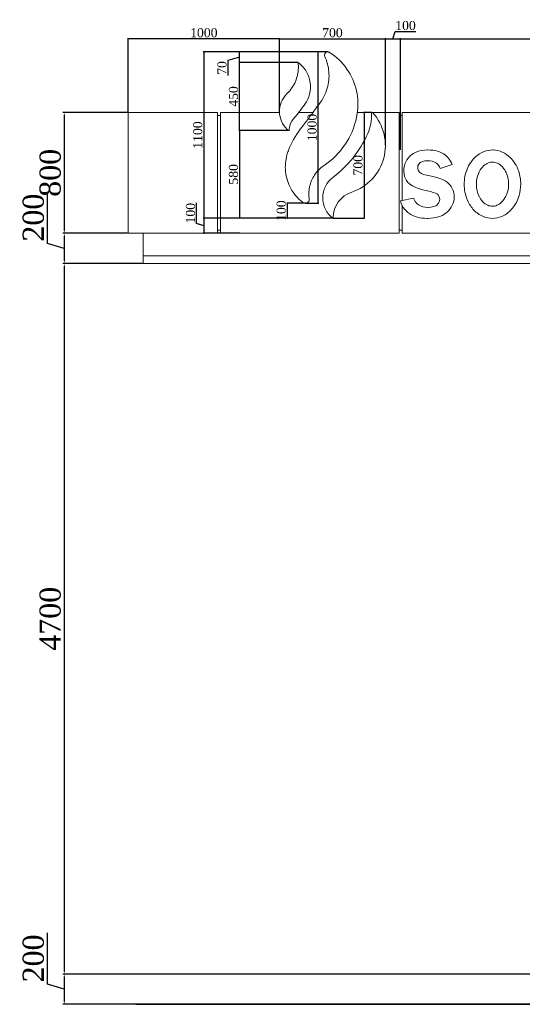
# Model space of a CAD drawing. Header units: feet. Extents: x 1854913 to 1946563, y 4620140 to 4662761.
# Tile 14 of 21: x 1923614 to 1926936, y 4630555 to 4637068. Entities that reach past the tile are written whole.
import ezdxf

# ---------------------------------------------------------------- set-up
doc = ezdxf.new("R2010")
doc.units = ezdxf.units.FT
doc.header["$MEASUREMENT"] = 0
doc.header["$PDMODE"] = 98
doc.header["$PDSIZE"] = 0.3
doc.styles.get("Standard").update_dxf_attribs({"font": 'times.ttf'})
doc.dimstyles.new('ISO-25', dxfattribs={"dimscale": 7, "dimtxt": 20, "dimasz": 2.5, "dimexe": 1.25, "dimexo": 0.625, "dimgap": 3, "dimtad": 1, "dimdec": 0, "dimtxsty": 'Standard', "dimcen": 2.5, "dimadec": 0, "dimazin": 0, "dimtfac": 1, "dimtdec": 0, "dimtmove": 0, "dimatfit": 3, "dimfxl": 1.25, "dimarcsym": 0})

# ---------------------------------------------------------------- blocks, each defined once
blk = doc.blocks.new('A$C1d95d7e1')
at = {"color": 0, "linetype": 'Continuous', "lineweight": 0, "extrusion": (0, 1, 0)}
for p, q in [((24261.4, -11233.7), (24261.4, -12033.7)), ((24851.4, -11233.7), (24261.4, -11233.7)), ((24851.4, -11233.7), (24851.4, -12033.7)), ((24871.4, -11253.7), (24851.4, -11253.7)), ((24871.4, -12033.7), (24871.4, -11233.7)), ((25261.5, -11233.7), (24871.4, -11233.7)), ((25482.8, -11233.7), (25389, -11233.7)), ((26051.4, -11233.7), (25776.5, -11233.7)), ((26051.4, -11233.7), (26051.4, -12033.7)), ((26071.4, -11253.7), (26051.4, -11253.7)), ((26071.4, -11817.7), (26071.4, -11233.7)), ((27251.4, -11233.7), (26071.4, -11233.7)), ((26123.3, -11523.9), (26112.5, -11535.6)), ((26125.1, -11522.2), (26123.3, -11523.9)), ((26136, -11513), (26125.1, -11522.2)), ((26147.7, -11505.1), (26136, -11513)), ((26160.4, -11498.2), (26147.7, -11505.1)), ((26174, -11492.6), (26160.4, -11498.2)), ((26188.5, -11488.4), (26174, -11492.6)), ((26204.1, -11485.2), (26188.5, -11488.4)), ((26220.5, -11483.1), (26204.1, -11485.2)), ((26238.1, -11482.4), (26220.5, -11483.1)), ((26239.9, -11482.4), (26238.1, -11482.4)), ((26257.8, -11483), (26239.9, -11482.4)), ((26274.8, -11484.5), (26257.8, -11483)), ((26290.7, -11487), (26274.8, -11484.5)), ((26305.7, -11490.7), (26290.7, -11487)), ((26319.6, -11495.3), (26305.7, -11490.7)), ((26332.6, -11500.9), (26319.6, -11495.3)), ((26344.8, -11507.6), (26332.6, -11500.9)), ((26356, -11515.2), (26344.8, -11507.6)), ((26366.2, -11523.8), (26356, -11515.2)), ((26375.6, -11533.5), (26366.2, -11523.8)), ((26086.7, -11588.5), (26084.3, -11603.5)), ((26090.8, -11574.2), (26086.7, -11588.5)), ((26096.4, -11560.6), (26090.8, -11574.2)), ((26103.7, -11547.7), (26096.4, -11560.6)), ((26112.5, -11535.6), (26103.7, -11547.7)), ((26175.6, -11600), (26176.9, -11588.2)), ((26176.9, -11588.2), (26182.4, -11575.5)), ((26182.4, -11575.5), (26192.3, -11565.6)), ((26192.3, -11565.6), (26206.1, -11558.8)), ((26206.1, -11558.8), (26223.2, -11554.8)), ((26223.2, -11554.8), (26243.9, -11553.5)), ((26243.9, -11553.5), (26255.1, -11554.1)), ((26255.1, -11554.1), (26271.5, -11556.9)), ((26271.5, -11556.9), (26286.4, -11562.5)), ((26286.4, -11562.5), (26299.3, -11570.8)), ((26299.3, -11570.8), (26310.1, -11581.6)), ((26310.1, -11581.6), (26318.9, -11594.9)), ((26323.5, -11605.5), (26402.5, -11579.2)), ((26383.9, -11544.1), (26375.6, -11533.5)), ((26391.6, -11555.9), (26383.9, -11544.1)), ((26398.1, -11568.6), (26391.6, -11555.9)), ((26402.5, -11579.2), (26398.1, -11568.6)), ((26084.3, -11603.5), (26083.4, -11619.3)), ((26083.4, -11619.3), (26083.6, -11625.9)), ((26083.6, -11625.9), (26085.1, -11642.8)), ((26085.1, -11642.8), (26088.3, -11658)), ((26088.3, -11658), (26093.3, -11671.7)), ((26179.1, -11617.4), (26175.6, -11600)), ((26188.8, -11631.3), (26179.1, -11617.4)), ((26199.2, -11638.1), (26188.8, -11631.3)), ((26213.7, -11644.1), (26199.2, -11638.1)), ((26232.5, -11649.4), (26213.7, -11644.1)), ((26244.7, -11652.1), (26232.5, -11649.4)), ((26265.2, -11656.4), (26244.7, -11652.1)), ((26283.6, -11660.6), (26265.2, -11656.4)), ((26318.9, -11594.9), (26323.5, -11605.5)), ((26093.3, -11671.7), (26099.9, -11684.2)), ((26099.9, -11684.2), (26108.2, -11695.1)), ((26108.2, -11695.1), (26118.2, -11705)), ((26118.2, -11705), (26120.1, -11706.6)), ((26120.1, -11706.6), (26129.7, -11713.6)), ((26129.7, -11713.6), (26140.8, -11720.2)), ((26140.8, -11720.2), (26153.3, -11726.4)), ((26300.4, -11665), (26283.6, -11660.6)), ((26315.3, -11669.3), (26300.4, -11665)), ((26328.4, -11673.5), (26315.3, -11669.3)), ((26339.8, -11677.8), (26328.4, -11673.5)), ((26344, -11679.7), (26339.8, -11677.8)), ((26357.3, -11686.7), (26344, -11679.7)), ((26369.5, -11695.2), (26357.3, -11686.7)), ((26380.9, -11705.4), (26369.5, -11695.2)), ((26391.3, -11717.4), (26380.9, -11705.4)), ((26395.7, -11723.6), (26391.3, -11717.4)), ((26153.3, -11726.4), (26167.2, -11732.4)), ((26167.2, -11732.4), (26182.7, -11738)), ((26182.7, -11738), (26199.6, -11743.2)), ((26199.6, -11743.2), (26218, -11748.1)), ((26218, -11748.1), (26238, -11752.5)), ((26238, -11752.5), (26239.7, -11752.9)), ((26239.7, -11752.9), (26260.4, -11757.7)), ((26260.4, -11757.7), (26277.7, -11762.7)), ((26277.7, -11762.7), (26291.6, -11768)), ((26291.6, -11768), (26302.1, -11773.7)), ((26302.1, -11773.7), (26307.2, -11777.7)), ((26307.2, -11777.7), (26317.4, -11791.4)), ((26403.8, -11736.8), (26395.7, -11723.6)), ((26409.9, -11750.6), (26403.8, -11736.8)), ((26413.9, -11764.9), (26409.9, -11750.6)), ((26416.1, -11780.2), (26413.9, -11764.9)), ((26416.6, -11790.6), (26416.1, -11780.2)), ((26148.2, -11800.2), (26061.4, -11820)), ((26061.4, -11820), (26066.3, -11834.9)), ((26066.3, -11834.9), (26072.5, -11849.3)), ((26071.4, -12033.7), (26071.4, -11846.8)), ((26072.5, -11849.3), (26080, -11862.4)), ((26151.8, -11810.6), (26148.2, -11800.2)), ((26159.1, -11824.3), (26151.8, -11810.6)), ((26168.5, -11835.9), (26159.1, -11824.3)), ((26179.8, -11845.4), (26168.5, -11835.9)), ((26192.9, -11852.8), (26179.8, -11845.4)), ((26208, -11858.1), (26192.9, -11852.8)), ((26293.9, -11851.5), (26279.9, -11857.5)), ((26301, -11846.8), (26293.9, -11851.5)), ((26313.5, -11833.5), (26301, -11846.8)), ((26319.9, -11818), (26313.5, -11833.5)), ((26317.4, -11791.4), (26320.8, -11808.8)), ((26320.8, -11808.8), (26319.9, -11818)), ((26396.7, -11861.5), (26403.8, -11848.5)), ((26403.8, -11848.5), (26409.4, -11834.9)), ((26409.4, -11834.9), (26413.4, -11820.8)), ((26413.4, -11820.8), (26415.8, -11805.9)), ((26415.8, -11805.9), (26416.6, -11790.6)), ((26080, -11862.4), (26088.6, -11874.6)), ((26088.6, -11874.6), (26098.3, -11885.6)), ((26098.3, -11885.6), (26109.2, -11895.3)), ((26109.2, -11895.3), (26130.6, -11909.8)), ((26130.6, -11909.8), (26143.6, -11916.4)), ((26143.6, -11916.4), (26157.3, -11922.1)), ((26224.6, -11861.3), (26208, -11858.1)), ((26242.9, -11862.3), (26224.6, -11861.3)), ((26243.4, -11862.3), (26242.9, -11862.3)), ((26262.9, -11861.1), (26243.4, -11862.3)), ((26279.9, -11857.5), (26262.9, -11861.1)), ((26325.2, -11920.7), (26338.4, -11914.9)), ((26338.4, -11914.9), (26350.4, -11908.2)), ((26350.4, -11908.2), (26361.5, -11900.6)), ((26361.5, -11900.6), (26371.6, -11891.9)), ((26371.6, -11891.9), (26377.6, -11886.1)), ((26377.6, -11886.1), (26388, -11874.1)), ((26388, -11874.1), (26396.7, -11861.5)), ((25615.6, -11932.9), (25615.7, -11930.2)), ((26157.3, -11922.1), (26171.8, -11926.8)), ((26171.8, -11926.8), (26186.8, -11930.3)), ((26186.8, -11930.3), (26202.6, -11933)), ((26202.6, -11933), (26219.1, -11934.5)), ((26219.1, -11934.5), (26236.4, -11935.1)), ((26236.4, -11935.1), (26244.3, -11934.9)), ((26244.3, -11934.9), (26262.7, -11933.9)), ((26262.7, -11933.9), (26279.9, -11932.1)), ((26279.9, -11932.1), (26296.1, -11929.2)), ((26296.1, -11929.2), (26311.2, -11925.5)), ((26311.2, -11925.5), (26325.2, -11920.7)), ((24261.4, -12033.7), (24851.4, -12033.7)), ((24361.4, -12183.7), (24361.4, -12033.7)), ((24851.4, -12013.7), (24871.4, -12013.7)), ((24871.4, -12033.7), (26051.4, -12033.7)), ((26051.4, -12013.7), (26071.4, -12013.7)), ((26071.4, -12033.7), (27251.4, -12033.7)), ((24361.4, -12183.7), (42161.4, -12183.7)), ((24361.4, -12183.7), (42161.4, -12183.7)), ((24361.4, -12183.7), (24361.4, -12233.7)), ((42161.4, -12233.7), (24361.4, -12233.7))]:
    blk.add_line(p, q, dxfattribs=at)
at = {"lineweight": 30}
blk.add_lwpolyline([(24311.4, -17133.7), (42211.4, -17133.7)], dxfattribs=at)
at = {"color": 0, "linetype": 'Continuous', "lineweight": 0}
for centre, radius, start, end in [((25637.2, -11453.1), 324.2, 288.33964, 41.86379), ((25874.4, -11240.5), 5.75, 41.86379, 184.10112), ((25716.3, -11798.8), 169, 127.06038, 232.87585), ((25614.7, -11932.9), 0.821, 232.87585, 4.11525)]:
    blk.add_arc(centre, radius, start, end, dxfattribs=at)
at = {"color": 0, "linetype": 'Continuous', "lineweight": 0, "extrusion": (0, 0, -1)}
for centre, radius, start, end in [((-25591.7, -11260.8), 277.6, 175.89888, 204.12684), ((-25165.9, -11070.1), 744.1, 204.12684, 232.93962), ((-25795.9, -11932), 180.3, 0.55479, 71.66036)]:
    blk.add_arc(centre, radius, start, end, dxfattribs=at)
at = {"color": 0, "linetype": 'Continuous', "lineweight": 0}
for points, knots in [([(25561.2, -10864), (25575.8, -10895.9), (25584.8, -10930.1), (25590.7, -11001.4), (25587.2, -11037.9), (25566.4, -11111.6), (25547.9, -11147.8), (25522.9, -11179.3)], [-335.122731, -335.122731, -335.122731, -335.122731, -229.786144, -229.786144, -120.602151, -120.602151, 0, 0, 0, 0]), ([(25592, -10836.9), (25590.3, -10835.9), (25588.4, -10835), (25584.3, -10833.9), (25582.1, -10833.7), (25577.1, -10833.9), (25574.3, -10834.6), (25569.2, -10836.9), (25566.9, -10838.6), (25563.2, -10842.7), (25561.7, -10845), (25559.8, -10850.2), (25559.3, -10853), (25559.4, -10858.6), (25560.1, -10861.4), (25561.2, -10864)], [-54.744503, -54.744503, -54.744503, -54.744503, -48.562111, -48.562111, -42.05044, -42.05044, -33.492871, -33.492871, -25.11128, -25.11128, -16.96365, -16.96365, -8.501115, -8.501115, 0, 0, 0, 0]), ([(25775.4, -11241.6), (25783.2, -11191.7), (25781.5, -11140.8), (25759.1, -11039.7), (25737.6, -10990.6), (25676.5, -10903.1), (25637.3, -10865.7), (25592, -10836.9)], [-471.683907, -471.683907, -471.683907, -471.683907, -320.159213, -320.159213, -160.929472, -160.929472, 0, 0, 0, 0]), ([(25326.1, -11353.7), (25325.9, -11340), (25328.1, -11326.3), (25337.2, -11300.4), (25344, -11288.3), (25353.8, -11276.4), (25354.1, -11276.1), (25357.6, -11272.1), (25358.5, -11271), (25362.8, -11265.9), (25366.1, -11261.9), (25376.3, -11249.6), (25383.2, -11241.1), (25403.4, -11215.5), (25416.4, -11198), (25429.4, -11179.8), (25429.6, -11179.5), (25444.1, -11158.9), (25454.4, -11136.2), (25466.4, -11087.4), (25467.7, -11061.5), (25460.3, -11009.8), (25451.3, -10984.5), (25424, -10939.1), (25406.1, -10919.4), (25384.9, -10903.8), (25384.9, -10903.8), (25384.9, -10903.8), (25384.9, -10903.8), (25384.9, -10903.8), (25384.9, -10903.8), (25384.9, -10903.8), (25384.9, -10903.8), (25384.9, -10903.8), (25384.9, -10903.8), (25384.8, -10903.8), (25384.8, -10903.8), (25384.7, -10903.7), (25384.6, -10903.7), (25384.5, -10903.8), (25384.4, -10903.8), (25384.4, -10903.8), (25384.3, -10903.9), (25384.2, -10904), (25384.2, -10904), (25384.2, -10904.2), (25384.2, -10904.2), (25384.7, -10908.4), (25385.1, -10912.2), (25386, -10923.8), (25386.3, -10931.6), (25385.6, -10970.4), (25379, -11001.1), (25354.3, -11059), (25336.1, -11085.5), (25311.9, -11109), (25311.5, -11109.3), (25309, -11111.8), (25308, -11112.8), (25292.3, -11129.3), (25280.8, -11147.3), (25264.9, -11187.5), (25261, -11209.2), (25261.9, -11252.3), (25266.4, -11273.3), (25283.4, -11312.8), (25295.9, -11331), (25311.6, -11346.1)], [-8016.868336, -8016.868336, -8016.868336, -8016.868336, -6974.133624, -6974.133624, -5929.559772, -5929.559772, -5804.489011, -5804.489011, -5756.727762, -5756.727762, -5589.068498, -5589.068498, -5235.920841, -5235.920841, -4529.300506, -4529.300506, -4508.430645, -4508.430645, -3552.798289, -3552.798289, -2561.649422, -2561.649422, -1530.784561, -1530.784561, -511.331069, -511.331069, -511.331065, -511.331065, -511.331059, -511.331059, -511.331041, -511.331041, -511.331002, -511.331002, -511.326339, -511.326339, -510.746022, -510.746022, -510.143517, -510.143517, -509.534846, -509.534846, -508.954671, -508.954671, -508.352326, -508.352326, -507.227335, -507.227335, -494.831263, -494.831263, -470.117036, -470.117036, -370.728115, -370.728115, -269.051614, -269.051614, -262.945155, -262.945155, -258.602221, -258.602221, -194.832952, -194.832952, -129.120568, -129.120568, -65.485114, -65.485114, 0, 0, 0, 0]), ([(25522.9, -11179.3), (25504.4, -11204.5), (25485.9, -11229.7), (25448.5, -11280), (25429.8, -11305), (25410.9, -11330)], [-187.810745, -187.810745, -187.810745, -187.810745, -93.905372, -93.905372, 0, 0, 0, 0]), ([(25457.7, -11805), (25453.9, -11778.3), (25454.9, -11751.2), (25466.6, -11697.5), (25477.6, -11671.5), (25509.5, -11622.9), (25530.9, -11601.3), (25556.8, -11583.8), (25558.1, -11583), (25561.8, -11580.5), (25563.5, -11579.3), (25568.5, -11575.8), (25571.9, -11573.4), (25627.7, -11532.3), (25672.3, -11483.9), (25741.6, -11371.3), (25765, -11307.9), (25775.4, -11241.6)], [-1035.208386, -1035.208386, -1035.208386, -1035.208386, -841.120164, -841.120164, -639.691036, -639.691036, -422.447419, -422.447419, -415.068122, -415.068122, -408.91628, -408.91628, -396.625907, -396.625907, -201.048341, -201.048341, 0, 0, 0, 0]), ([(25410.9, -11330), (25377.4, -11371.5), (25349.7, -11417.3), (25324.3, -11476.1), (25321.2, -11483.9), (25316.4, -11496.3), (25313.4, -11505.6), (25300.7, -11551.3), (25297.6, -11589.1), (25306, -11665.4), (25317.8, -11703), (25355.5, -11771.7), (25381.1, -11802), (25411.8, -11826.5), (25412.1, -11826.7), (25412.6, -11827.2), (25413, -11827.5), (25414.3, -11828.4), (25415.1, -11828.9), (25419.6, -11831.5), (25423.6, -11832.9), (25431.9, -11834), (25436.2, -11833.8), (25441.6, -11832.3), (25443.7, -11831.7), (25446.9, -11830.2), (25448.1, -11829.4), (25451.6, -11826.8), (25453.5, -11824.7), (25456.6, -11819.7), (25457.6, -11816.8), (25458.5, -11810.9), (25458.4, -11807.9), (25457.7, -11805)], [-3612.029582, -3612.029582, -3612.029582, -3612.029582, -3187.564884, -3187.564884, -3102.18954, -3102.18954, -2868.30288, -2868.30288, -1965.730116, -1965.730116, -1028.305041, -1028.305041, -86.179929, -86.179929, -85.389041, -85.389041, -82.877839, -82.877839, -77.874731, -77.874731, -57.841162, -57.841162, -37.224522, -37.224522, -30.880752, -30.880752, -26.591028, -26.591028, -17.942381, -17.942381, -8.953142, -8.953142, 0, 0, 0, 0]), ([(25311.6, -11346.1), (25313.6, -11348.1), (25315.9, -11349.7), (25320.7, -11352.3), (25323.4, -11353.2), (25326.1, -11353.7)], [-16.557237, -16.557237, -16.557237, -16.557237, -8.278618, -8.278618, 0, 0, 0, 0]), ([(26671, -11482.4), (26651.5, -11482.3), (26632.3, -11485.8), (26592, -11501), (26572, -11514), (26540.2, -11544), (26527.9, -11559.8), (26500.6, -11605.5), (26489.8, -11637.8), (26480.1, -11705.3), (26481.9, -11740.4), (26495.9, -11797.9), (26505.4, -11821.3), (26531.2, -11864.1), (26547.7, -11883.5), (26584.5, -11912.3), (26603.5, -11922.4), (26643.5, -11934.3), (26663.7, -11936.3), (26705.2, -11932.2), (26725.7, -11925.7), (26765.7, -11904.2), (26785.3, -11888), (26821, -11844.1), (26835.8, -11816), (26852.4, -11760), (26856.1, -11734.4), (26856.1, -11709), (26856.2, -11680), (26851.7, -11650.9), (26836.2, -11604.4), (26827.8, -11586.8), (26809.4, -11557.6), (26799.5, -11545.1), (26772.7, -11518.3), (26754.3, -11505.2), (26715.2, -11487.9), (26695.4, -11483.2), (26673.8, -11482.5), (26672.4, -11482.4), (26671, -11482.4)], [-1222.02098, -1222.02098, -1222.02098, -1222.02098, -1149.677971, -1149.677971, -1061.368227, -1061.368227, -986.978924, -986.978924, -861.595772, -861.595772, -731.125816, -731.125816, -635.687845, -635.687845, -538.166235, -538.166235, -454.413297, -454.413297, -374.051597, -374.051597, -288.004931, -288.004931, -192.001538, -192.001538, -84.459887, -84.459887, 0, 0, 0, 96.465889, 96.465889, 163.167696, 163.167696, 220.257091, 220.257091, 302.219523, 302.219523, 376.819321, 376.819321, 381.987028, 381.987028, 381.987028, 381.987028]), ([(26670.4, -11562.9), (26675.7, -11562.9), (26681, -11563.6), (26697.6, -11567.3), (26708.2, -11572.4), (26730.2, -11588.1), (26741.2, -11600.3), (26750.1, -11614.5), (26754.3, -11621.2), (26758.2, -11628.5), (26764.8, -11644.2), (26767.6, -11652.5), (26774.5, -11679.3), (26776.3, -11697.9), (26774.7, -11736.3), (26770.6, -11756.1), (26756.9, -11792.2), (26747.4, -11808.1), (26727.1, -11830.9), (26716.7, -11839.4), (26695.7, -11850.2), (26685.9, -11853.3), (26665.7, -11855.2), (26655.8, -11854.1), (26634.6, -11847.6), (26623.9, -11841.3), (26602.2, -11823.2), (26591.2, -11809.4), (26572.1, -11773), (26565.6, -11750.1), (26561.4, -11701.9), (26563.9, -11677.5), (26576.8, -11634.9), (26585.8, -11617.6), (26605.3, -11592.4), (26615.7, -11582.6), (26636.8, -11569.7), (26646.7, -11565.8), (26661.5, -11563.2), (26666, -11562.9), (26670.4, -11562.9)], [-116.207121, -116.207121, -116.207121, -116.207121, -97.087255, -97.087255, -55.789282, -55.789282, 0, 0, 0, 26.362457, 26.362457, 52.157186, 52.157186, 104.362435, 104.362435, 162.362877, 162.362877, 220.278939, 220.278939, 265.194695, 265.194695, 301.049094, 301.049094, 336.609343, 336.609343, 380.027837, 380.027837, 436.820756, 436.820756, 504.972314, 504.972314, 573.306695, 573.306695, 633.281611, 633.281611, 681.036336, 681.036336, 717.909728, 717.909728, 733.679066, 733.679066, 733.679066, 733.679066])]:
    blk.add_open_spline(points, degree=3, knots=knots, dxfattribs=at)
blk = doc.blocks.new('_DotSmall')
at = {"color": 0, "linetype": 'ByBlock', "lineweight": 40, "const_width": 0.5}
blk.add_lwpolyline([(-0.0625, 0, 1), (0.0625, 0, 1)], format="xyb", close=True, dxfattribs=at)
blk = doc.blocks.new('*D5695')
at = {"color": 0, "lineweight": -2, "transparency": 16777216}
for p, q in [((1925331, 4636456.1), (1925331, 4636945.9)), ((1925331, 4636942.2), (1926031, 4636942.2)), ((1926031, 4636237.8), (1926031, 4636945.9))]:
    blk.add_line(p, q, dxfattribs=at)
at = {"layer": 'Defpoints', "color": 0, "lineweight": 5, "transparency": 16777216}
for p in [(1926031, 4636942.2), (1925331, 4636454.2), (1926031, 4636235.9)]:
    blk.add_point(p, dxfattribs=at)
at = {"color": 0, "lineweight": -2, "transparency": 16777216, "xscale": 15, "yscale": 15, "zscale": 15, "rotation": 180}
blk.add_blockref('_DotSmall', (1925331, 4636942.2), dxfattribs=at)
at = {"color": 0, "lineweight": -2, "transparency": 16777216, "xscale": 15, "yscale": 15, "zscale": 15}
blk.add_blockref('_DotSmall', (1926031, 4636942.2), dxfattribs=at)
at = {"color": 0, "lineweight": 5, "transparency": 16777216, "insert": (1925681, 4636981.8), "char_height": 60, "attachment_point": 5}
blk.add_mtext('700', dxfattribs=at)
blk = doc.blocks.new('*D5696')
at = {"color": 0, "lineweight": -2, "transparency": 16777216}
for p, q in [((1926081, 4636942.2), (1926095.4, 4636989.9)), ((1926095.4, 4636989.9), (1926232.7, 4636989.9)), ((1926031, 4636237.8), (1926031, 4636945.9)), ((1926031, 4636942.2), (1926131, 4636942.2)), ((1926131, 4636207.1), (1926131, 4636945.9))]:
    blk.add_line(p, q, dxfattribs=at)
at = {"layer": 'Defpoints', "color": 0, "lineweight": 5, "transparency": 16777216}
for p in [(1926131, 4636942.2), (1926031, 4636235.9), (1926131, 4636205.3)]:
    blk.add_point(p, dxfattribs=at)
at = {"color": 0, "lineweight": -2, "transparency": 16777216, "xscale": 15, "yscale": 15, "zscale": 15, "rotation": 180}
blk.add_blockref('_DotSmall', (1926031, 4636942.2), dxfattribs=at)
at = {"color": 0, "lineweight": -2, "transparency": 16777216, "xscale": 15, "yscale": 15, "zscale": 15}
blk.add_blockref('_DotSmall', (1926131, 4636942.2), dxfattribs=at)
at = {"color": 0, "lineweight": 5, "transparency": 16777216, "insert": (1926164, 4637029.5), "char_height": 60, "attachment_point": 5}
blk.add_mtext('100', dxfattribs=at)
blk = doc.blocks.new('*D5697')
at = {"color": 0, "lineweight": -2, "transparency": 16777216}
for p, q in [((1924331, 4636457.1), (1924331, 4636945.9)), ((1925331, 4636942.2), (1924331, 4636942.2)), ((1925331, 4636456.5), (1925331, 4636945.9))]:
    blk.add_line(p, q, dxfattribs=at)
at = {"layer": 'Defpoints', "color": 0, "lineweight": 5, "transparency": 16777216}
for p in [(1924331, 4636942.2), (1924331, 4636455.3), (1925331, 4636454.7)]:
    blk.add_point(p, dxfattribs=at)
at = {"color": 0, "lineweight": -2, "transparency": 16777216, "xscale": 15, "yscale": 15, "zscale": 15, "rotation": 180}
blk.add_blockref('_DotSmall', (1924331, 4636942.2), dxfattribs=at)
at = {"color": 0, "lineweight": -2, "transparency": 16777216, "xscale": 15, "yscale": 15, "zscale": 15}
blk.add_blockref('_DotSmall', (1925331, 4636942.2), dxfattribs=at)
at = {"color": 0, "lineweight": 5, "transparency": 16777216, "insert": (1924831, 4636981.7), "char_height": 60, "attachment_point": 5}
blk.add_mtext('1000', dxfattribs=at)
blk = doc.blocks.new('*D5698')
at = {"color": 0, "lineweight": -2, "transparency": 16777216}
for p, q in [((1925638.5, 4636855.3), (1924826.4, 4636855.3)), ((1924830.2, 4636855.3), (1924830.2, 4635755.3)), ((1925682.5, 4635755.3), (1924826.4, 4635755.3))]:
    blk.add_line(p, q, dxfattribs=at)
at = {"layer": 'Defpoints', "color": 0, "lineweight": 5, "transparency": 16777216}
for p in [(1925640.4, 4636855.3), (1924830.2, 4635755.3), (1925684.4, 4635755.3)]:
    blk.add_point(p, dxfattribs=at)
at = {"color": 0, "lineweight": -2, "transparency": 16777216, "xscale": 15, "yscale": 15, "zscale": 15}
for p, rotation in [((1924830.2, 4636855.3), 90), ((1924830.2, 4635755.3), 270)]:
    blk.add_blockref('_DotSmall', p, dxfattribs=dict(at, rotation=rotation))
at = {"color": 0, "lineweight": 5, "transparency": 16777216, "insert": (1924790.6, 4636305.3), "char_height": 60, "attachment_point": 5, "rotation": 90}
blk.add_mtext('1100', dxfattribs=at)
blk = doc.blocks.new('*D5699')
at = {"color": 0, "lineweight": -2, "transparency": 16777216}
for p, q in [((1925499.9, 4635855.3), (1925378.5, 4635855.3)), ((1925382.2, 4635855.3), (1925382.2, 4635755.3)), ((1925682.5, 4635755.3), (1925378.5, 4635755.3))]:
    blk.add_line(p, q, dxfattribs=at)
at = {"layer": 'Defpoints', "color": 0, "lineweight": 5, "transparency": 16777216}
for p in [(1925501.7, 4635855.3), (1925382.2, 4635755.3), (1925684.4, 4635755.3)]:
    blk.add_point(p, dxfattribs=at)
at = {"color": 0, "lineweight": -2, "transparency": 16777216, "xscale": 15, "yscale": 15, "zscale": 15}
for p, rotation in [((1925382.2, 4635855.3), 90), ((1925382.2, 4635755.3), 270)]:
    blk.add_blockref('_DotSmall', p, dxfattribs=dict(at, rotation=rotation))
at = {"color": 0, "lineweight": 5, "transparency": 16777216, "insert": (1925342.7, 4635805.3), "char_height": 60, "attachment_point": 5, "rotation": 90}
blk.add_mtext('100', dxfattribs=at)
blk = doc.blocks.new('*D5700')
at = {"color": 0, "lineweight": -2, "transparency": 16777216}
for p, q in [((1925648.5, 4636855.3), (1925582.6, 4636855.3)), ((1925586.3, 4635855.3), (1925586.3, 4636855.3)), ((1925503.6, 4635855.3), (1925590.1, 4635855.3))]:
    blk.add_line(p, q, dxfattribs=at)
at = {"layer": 'Defpoints', "color": 0, "lineweight": 5, "transparency": 16777216}
for p in [(1925586.3, 4636855.3), (1925650.4, 4636855.3), (1925501.7, 4635855.3)]:
    blk.add_point(p, dxfattribs=at)
at = {"color": 0, "lineweight": -2, "transparency": 16777216, "xscale": 15, "yscale": 15, "zscale": 15}
for p, rotation in [((1925586.3, 4636855.3), 90), ((1925586.3, 4635855.3), 270)]:
    blk.add_blockref('_DotSmall', p, dxfattribs=dict(at, rotation=rotation))
at = {"color": 0, "lineweight": 5, "transparency": 16777216, "insert": (1925546.8, 4636355.3), "char_height": 60, "attachment_point": 5, "rotation": 90}
blk.add_mtext('1000', dxfattribs=at)
blk = doc.blocks.new('*D5701')
at = {"color": 0, "lineweight": -2, "transparency": 16777216}
for p, q in [((1925942.1, 4636455.3), (1925885.9, 4636455.3)), ((1925889.7, 4636455.3), (1925889.7, 4635755.3)), ((1925686.2, 4635755.3), (1925893.4, 4635755.3))]:
    blk.add_line(p, q, dxfattribs=at)
at = {"layer": 'Defpoints', "color": 0, "lineweight": 5, "transparency": 16777216}
for p in [(1925944, 4636455.3), (1925684.4, 4635755.3), (1925889.7, 4635755.3)]:
    blk.add_point(p, dxfattribs=at)
at = {"color": 0, "lineweight": -2, "transparency": 16777216, "xscale": 15, "yscale": 15, "zscale": 15}
for p, rotation in [((1925889.7, 4636455.3), 90), ((1925889.7, 4635755.3), 270)]:
    blk.add_blockref('_DotSmall', p, dxfattribs=dict(at, rotation=rotation))
at = {"color": 0, "lineweight": 5, "transparency": 16777216, "insert": (1925850.1, 4636105.3), "char_height": 60, "attachment_point": 5, "rotation": 90}
blk.add_mtext('700', dxfattribs=at)
blk = doc.blocks.new('*D5702')
at = {"color": 0, "lineweight": -2, "transparency": 16777216}
for p, q in [((1925452.3, 4636785.3), (1925062.8, 4636785.3)), ((1925066.5, 4636335.3), (1925066.5, 4636785.3)), ((1925393.8, 4636335.3), (1925062.8, 4636335.3))]:
    blk.add_line(p, q, dxfattribs=at)
at = {"layer": 'Defpoints', "color": 0, "lineweight": 5, "transparency": 16777216}
for p in [(1925066.5, 4636785.3), (1925454.2, 4636785.3), (1925395.7, 4636335.3)]:
    blk.add_point(p, dxfattribs=at)
at = {"color": 0, "lineweight": -2, "transparency": 16777216, "xscale": 15, "yscale": 15, "zscale": 15}
for p, rotation in [((1925066.5, 4636785.3), 90), ((1925066.5, 4636335.3), 270)]:
    blk.add_blockref('_DotSmall', p, dxfattribs=dict(at, rotation=rotation))
at = {"color": 0, "lineweight": 5, "transparency": 16777216, "insert": (1925027, 4636560.3), "char_height": 60, "attachment_point": 5, "rotation": 90}
blk.add_mtext('450', dxfattribs=at)
blk = doc.blocks.new('*D5703')
at = {"color": 0, "lineweight": -2, "transparency": 16777216}
for p, q in [((1925419.8, 4636855.3), (1925062.8, 4636855.3)), ((1925066.5, 4636785.3), (1925066.5, 4636855.3)), ((1925066.5, 4636820.3), (1924990.4, 4636799)), ((1924990.4, 4636799), (1924990.4, 4636698.8)), ((1925452.3, 4636785.3), (1925062.8, 4636785.3))]:
    blk.add_line(p, q, dxfattribs=at)
at = {"layer": 'Defpoints', "color": 0, "lineweight": 5, "transparency": 16777216}
for p in [(1925066.5, 4636855.3), (1925421.7, 4636855.3), (1925454.2, 4636785.3)]:
    blk.add_point(p, dxfattribs=at)
at = {"color": 0, "lineweight": -2, "transparency": 16777216, "xscale": 15, "yscale": 15, "zscale": 15}
for p, rotation in [((1925066.5, 4636855.3), 90), ((1925066.5, 4636785.3), 270)]:
    blk.add_blockref('_DotSmall', p, dxfattribs=dict(at, rotation=rotation))
at = {"color": 0, "lineweight": 5, "transparency": 16777216, "insert": (1924950.8, 4636748.9), "char_height": 60, "attachment_point": 5, "rotation": 90}
blk.add_mtext('70', dxfattribs=at)
blk = doc.blocks.new('*D5704')
at = {"color": 0, "lineweight": -2, "transparency": 16777216}
for p, q in [((1925393.8, 4636335.3), (1925062.8, 4636335.3)), ((1925066.5, 4636335.3), (1925066.5, 4635755.3)), ((1925380.3, 4635755.3), (1925062.8, 4635755.3))]:
    blk.add_line(p, q, dxfattribs=at)
at = {"layer": 'Defpoints', "color": 0, "lineweight": 5, "transparency": 16777216}
for p in [(1925395.7, 4636335.3), (1925066.5, 4635755.3), (1925382.2, 4635755.3)]:
    blk.add_point(p, dxfattribs=at)
at = {"color": 0, "lineweight": -2, "transparency": 16777216, "xscale": 15, "yscale": 15, "zscale": 15}
for p, rotation in [((1925066.5, 4636335.3), 90), ((1925066.5, 4635755.3), 270)]:
    blk.add_blockref('_DotSmall', p, dxfattribs=dict(at, rotation=rotation))
at = {"color": 0, "lineweight": 5, "transparency": 16777216, "insert": (1925027, 4636045.3), "char_height": 60, "attachment_point": 5, "rotation": 90}
blk.add_mtext('580', dxfattribs=at)
blk = doc.blocks.new('*D5705')
at = {"color": 0, "lineweight": -2, "transparency": 16777216}
for p, q in [((1924782.4, 4635719.6), (1924782.4, 4635856.9)), ((1924830.2, 4635705.3), (1924782.4, 4635719.6)), ((1925682.5, 4635755.3), (1924826.4, 4635755.3)), ((1924830.2, 4635755.3), (1924830.2, 4635655.3)), ((1925069.1, 4635655.3), (1924826.4, 4635655.3))]:
    blk.add_line(p, q, dxfattribs=at)
at = {"layer": 'Defpoints', "color": 0, "lineweight": 5, "transparency": 16777216}
for p in [(1925684.4, 4635755.3), (1924830.2, 4635655.3), (1925071, 4635655.3)]:
    blk.add_point(p, dxfattribs=at)
at = {"color": 0, "lineweight": -2, "transparency": 16777216, "xscale": 15, "yscale": 15, "zscale": 15}
for p, rotation in [((1924830.2, 4635755.3), 90), ((1924830.2, 4635655.3), 270)]:
    blk.add_blockref('_DotSmall', p, dxfattribs=dict(at, rotation=rotation))
at = {"color": 0, "lineweight": 5, "transparency": 16777216, "insert": (1924742.9, 4635788.3), "char_height": 60, "attachment_point": 5, "rotation": 90}
blk.add_mtext('100', dxfattribs=at)
blk = doc.blocks.new('*D5706')
at = {"color": 0, "lineweight": -2, "transparency": 16777216}
for p, q in [((1926131, 4636207.1), (1926131, 4636945.9)), ((1926131, 4636942.2), (1928231, 4636942.2)), ((1928231, 4635757.1), (1928231, 4636945.9))]:
    blk.add_line(p, q, dxfattribs=at)
at = {"layer": 'Defpoints', "color": 0, "lineweight": 5, "transparency": 16777216}
for p in [(1928231, 4636942.2), (1926131, 4636205.3), (1928231, 4635755.3)]:
    blk.add_point(p, dxfattribs=at)
at = {"color": 0, "lineweight": -2, "transparency": 16777216, "xscale": 15, "yscale": 15, "zscale": 15, "rotation": 180}
blk.add_blockref('_DotSmall', (1926131, 4636942.2), dxfattribs=at)
at = {"color": 0, "lineweight": -2, "transparency": 16777216, "xscale": 15, "yscale": 15, "zscale": 15}
blk.add_blockref('_DotSmall', (1928231, 4636942.2), dxfattribs=at)
at = {"color": 0, "lineweight": 5, "transparency": 16777216, "insert": (1927181, 4636981.7), "char_height": 60, "attachment_point": 5}
blk.add_mtext('2100', dxfattribs=at)
blk = doc.blocks.new('*D5734')
at = {"color": 0, "lineweight": -2, "transparency": 16777216}
for p, q in [((1924326.6, 4636455.3), (1923899.5, 4636455.3)), ((1923908.2, 4636437.8), (1923908.2, 4635672.8)), ((1924326.6, 4635655.3), (1923899.5, 4635655.3))]:
    blk.add_line(p, q, dxfattribs=at)
at = {"color": 0, "lineweight": 5, "transparency": 16777216}
for points in [[(1923905.3, 4636437.8), (1923911.1, 4636437.8), (1923908.2, 4636455.3)], [(1923905.3, 4635672.8), (1923911.1, 4635672.8), (1923908.2, 4635655.3)]]:
    blk.add_solid(points, dxfattribs=at)
at = {"layer": 'Defpoints', "color": 0, "lineweight": 5, "transparency": 16777216}
for p in [(1924331, 4636455.3), (1923908.2, 4635655.3), (1924331, 4635655.3)]:
    blk.add_point(p, dxfattribs=at)
at = {"color": 0, "lineweight": 5, "transparency": 16777216, "insert": (1923816, 4636055.3), "char_height": 140, "attachment_point": 5, "rotation": 90}
blk.add_mtext('800', dxfattribs=at)
blk = doc.blocks.new('*D5735')
at = {"color": 0, "lineweight": -2, "transparency": 16777216}
for p, q in [((1923796.8, 4635588.7), (1923796.8, 4635929)), ((1924326.6, 4635655.3), (1923899.5, 4635655.3)), ((1923908.2, 4635555.3), (1923796.8, 4635588.7)), ((1923908.2, 4635637.8), (1923908.2, 4635472.8)), ((1924426.6, 4635455.3), (1923899.5, 4635455.3))]:
    blk.add_line(p, q, dxfattribs=at)
at = {"color": 0, "lineweight": 5, "transparency": 16777216}
for points in [[(1923905.3, 4635637.8), (1923911.1, 4635637.8), (1923908.2, 4635655.3)], [(1923905.3, 4635472.8), (1923911.1, 4635472.8), (1923908.2, 4635455.3)]]:
    blk.add_solid(points, dxfattribs=at)
at = {"layer": 'Defpoints', "color": 0, "lineweight": 5, "transparency": 16777216}
for p in [(1924331, 4635655.3), (1923908.2, 4635455.3), (1924431, 4635455.3)]:
    blk.add_point(p, dxfattribs=at)
at = {"color": 0, "lineweight": 5, "transparency": 16777216, "insert": (1923704.5, 4635758.8), "char_height": 140, "attachment_point": 5, "rotation": 90}
blk.add_mtext('200', dxfattribs=at)
blk = doc.blocks.new('*D5736')
at = {"color": 0, "lineweight": -2, "transparency": 16777216}
for p, q in [((1924426.6, 4635455.3), (1923899.5, 4635455.3)), ((1923908.2, 4635437.8), (1923908.2, 4630772.8)), ((1927776.6, 4630755.3), (1923899.5, 4630755.3))]:
    blk.add_line(p, q, dxfattribs=at)
at = {"color": 0, "lineweight": 5, "transparency": 16777216}
for points in [[(1923905.3, 4635437.8), (1923911.1, 4635437.8), (1923908.2, 4635455.3)], [(1923905.3, 4630772.8), (1923911.1, 4630772.8), (1923908.2, 4630755.3)]]:
    blk.add_solid(points, dxfattribs=at)
at = {"layer": 'Defpoints', "color": 0, "lineweight": 5, "transparency": 16777216}
for p in [(1924431, 4635455.3), (1923908.2, 4630755.3), (1927781, 4630755.3)]:
    blk.add_point(p, dxfattribs=at)
at = {"color": 0, "lineweight": 5, "transparency": 16777216, "insert": (1923815.8, 4633105.3), "char_height": 140, "attachment_point": 5, "rotation": 90}
blk.add_mtext('4700', dxfattribs=at)
blk = doc.blocks.new('*D5737')
at = {"color": 0, "lineweight": -2, "transparency": 16777216}
for p, q in [((1923796.8, 4630688.7), (1923796.8, 4631029)), ((1927776.6, 4630755.3), (1923899.5, 4630755.3)), ((1923908.2, 4630737.8), (1923908.2, 4630572.8)), ((1923908.2, 4630655.3), (1923796.8, 4630688.7)), ((1927730.7, 4630555.3), (1923899.5, 4630555.3))]:
    blk.add_line(p, q, dxfattribs=at)
at = {"color": 0, "lineweight": 5, "transparency": 16777216}
for points in [[(1923905.3, 4630737.8), (1923911.1, 4630737.8), (1923908.2, 4630755.3)], [(1923905.3, 4630572.8), (1923911.1, 4630572.8), (1923908.2, 4630555.3)]]:
    blk.add_solid(points, dxfattribs=at)
at = {"layer": 'Defpoints', "color": 0, "lineweight": 5, "transparency": 16777216}
for p in [(1927781, 4630755.3), (1923908.2, 4630555.3), (1927735.1, 4630555.3)]:
    blk.add_point(p, dxfattribs=at)
at = {"color": 0, "lineweight": 5, "transparency": 16777216, "insert": (1923704.5, 4630858.8), "char_height": 140, "attachment_point": 5, "rotation": 90}
blk.add_mtext('200', dxfattribs=at)

msp = doc.modelspace()

# ---------------------------------------------------------------- block references
msp.add_blockref('A$C1d95d7e1', (1900069.6, 4647689))

# ---------------------------------------------------------------- dimensions: what is measured, and where the dimension line sits
at = {"color": 5, "lineweight": 5}
for base, p1, p2, picture, middle in [((1924331, 4636942.2), (1925331, 4636454.7), (1924331, 4636455.3), '*D5697', (1924831, 4636981.7)), ((1926031, 4636942.2), (1925331, 4636454.2), (1926031, 4636235.9), '*D5695', (1925681, 4636981.8)), ((1926131, 4636942.2), (1926031, 4636235.9), (1926131, 4636205.3), '*D5696', (1926104.4, 4637029.5)), ((1928231, 4636942.2), (1926131, 4636205.3), (1928231, 4635755.3), '*D5706', (1927181, 4636981.7))]:
    dim = msp.add_linear_dim(base=base, p1=p1, p2=p2, dimstyle='ISO-25', override={"dimscale": 3, "dimasz": 5, "dimblk1": 'DotSmall', "dimblk2": 'DotSmall', "dimsah": 1, "dimtmove": 1}, dxfattribs=at)
    dim.commit()
    dim.dimension.update_dxf_attribs({"geometry": picture, "text_midpoint": middle})
for base, p1, p2, override, picture, middle in [((1924830.2, 4635755.3), (1925640.4, 4636855.3), (1925684.4, 4635755.3), {"dimscale": 3, "dimasz": 5, "dimblk1": 'DotSmall', "dimblk2": 'DotSmall', "dimsah": 1, "dimtmove": 1}, '*D5698', (1924790.6, 4636305.3)), ((1925586.3, 4636855.3), (1925501.7, 4635855.3), (1925650.4, 4636855.3), {"dimscale": 3, "dimasz": 5, "dimblk1": 'DotSmall', "dimblk2": 'DotSmall', "dimsah": 1, "dimtmove": 1}, '*D5700', (1925546.8, 4636355.3)), ((1925066.5, 4636785.3), (1925395.7, 4636335.3), (1925454.2, 4636785.3), {"dimscale": 3, "dimasz": 5, "dimblk1": 'DotSmall', "dimblk2": 'DotSmall', "dimsah": 1, "dimtmove": 1}, '*D5702', (1925027, 4636560.3)), ((1923908.2, 4635655.3), (1924331, 4636455.3), (1924331, 4635655.3), {"dimscale": 7}, '*D5734', (1923816, 4636055.3)), ((1925889.7, 4635755.3), (1925944, 4636455.3), (1925684.4, 4635755.3), {"dimscale": 3, "dimasz": 5, "dimblk1": 'DotSmall', "dimblk2": 'DotSmall', "dimsah": 1, "dimtmove": 1}, '*D5701', (1925850.1, 4636105.3)), ((1925066.5, 4635755.3), (1925395.7, 4636335.3), (1925382.2, 4635755.3), {"dimscale": 3, "dimasz": 5, "dimblk1": 'DotSmall', "dimblk2": 'DotSmall', "dimsah": 1, "dimtmove": 1}, '*D5704', (1925027, 4636045.3)), ((1923908.2, 4635455.3), (1924331, 4635655.3), (1924431, 4635455.3), {"dimscale": 7, "dimtmove": 1}, '*D5735', (1923704.5, 4635609.7)), ((1924830.2, 4635655.3), (1925684.4, 4635755.3), (1925071, 4635655.3), {"dimscale": 3, "dimasz": 5, "dimblk1": 'DotSmall', "dimblk2": 'DotSmall', "dimsah": 1, "dimtmove": 1}, '*D5705', (1924742.9, 4635728.6)), ((1923908.2, 4630755.3), (1924431, 4635455.3), (1927781, 4630755.3), {"dimscale": 7, "dimtmove": 1}, '*D5736', (1923815.8, 4633105.3)), ((1923908.2, 4630555.3), (1927781, 4630755.3), (1927735.1, 4630555.3), {"dimscale": 7, "dimtmove": 1}, '*D5737', (1923704.5, 4630709.7))]:
    dim = msp.add_linear_dim(base=base, p1=p1, p2=p2, angle=90, dimstyle='ISO-25', override=override, dxfattribs=at)
    dim.commit()
    dim.dimension.update_dxf_attribs({"geometry": picture, "text_midpoint": middle})
for base, p1, p2, picture, middle in [((1925066.5, 4636855.3), (1925454.2, 4636785.3), (1925421.7, 4636855.3), '*D5703', (1924990.4, 4636790)), ((1925382.2, 4635755.3), (1925501.7, 4635855.3), (1925684.4, 4635755.3), '*D5699', (1925382.2, 4635805.3))]:
    dim = msp.add_linear_dim(base=base, p1=p1, p2=p2, angle=90, dimstyle='ISO-25', override={"dimscale": 3, "dimasz": 5, "dimblk1": 'DotSmall', "dimblk2": 'DotSmall', "dimsah": 1, "dimtmove": 1}, dxfattribs=at)
    dim.commit()
    dim.dimension.update_dxf_attribs({"geometry": picture, "text_midpoint": middle, "dimtype": 160})

doc.saveas('drawing.dxf')
